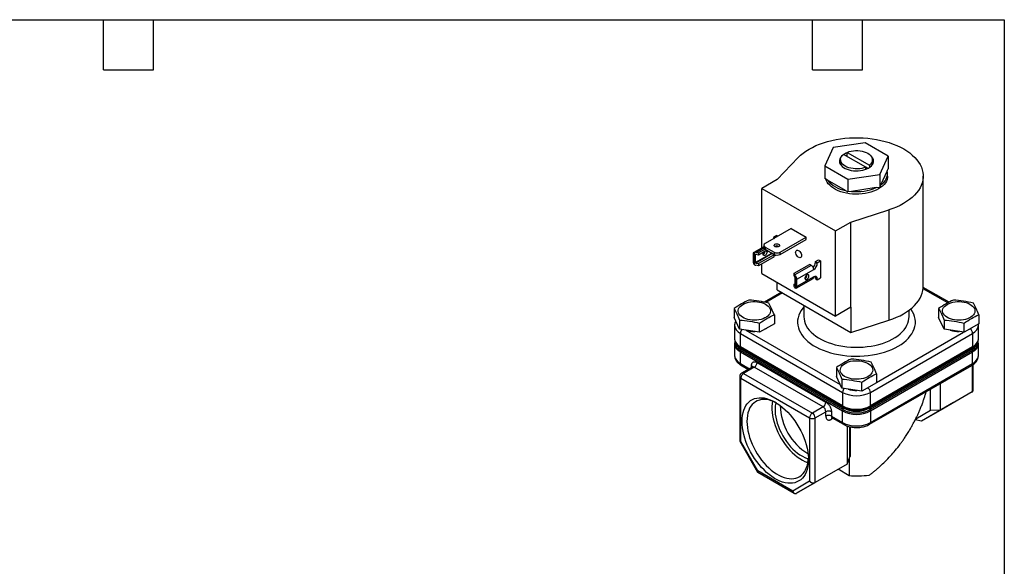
# Model space of a CAD drawing. Header units: inches. Extents: x 0.5 to 21.5, y 0.5 to 16.5.
# Tile 3 of 3: x 9.7 to 21.5, y 9.9 to 16.5. Entities that reach past the tile are written whole.
import ezdxf

# ---------------------------------------------------------------- set-up
doc = ezdxf.new("R2010")
doc.units = ezdxf.units.IN
doc.header["$LTSCALE"] = 2
doc.header["$MEASUREMENT"] = 0
doc.linetypes.add('SLD-Solid', pattern=[0])
doc.layers.add('TEXT', color=140, linetype='SLD-Solid', lineweight=25)

msp = doc.modelspace()

# ---------------------------------------------------------------- linework, layer by layer
for p, q in [((19.83, 15.024), (19.45, 14.966)), ((20.108, 14.864), (19.83, 15.024)), ((19.45, 14.966), (19.348, 14.746)), ((19.839, 14.732), (19.574, 14.885)), ((19.583, 14.889), (19.575, 14.884)), ((19.617, 14.909), (19.882, 14.756)), ((19.617, 14.86), (19.617, 14.909)), ((19.028, 14.847), (18.775, 14.583)), ((19.538, 14.821), (19.538, 14.772)), ((19.617, 14.871), (19.606, 14.867)), ((19.882, 14.756), (19.882, 14.727)), ((19.918, 14.772), (19.918, 14.821)), ((20.006, 14.645), (20.108, 14.864)), ((20.108, 14.864), (20.108, 14.712)), ((19.348, 14.746), (19.626, 14.586)), ((19.348, 14.746), (19.348, 14.594)), ((19.626, 14.586), (20.006, 14.645)), ((19.839, 14.706), (19.839, 14.732)), ((19.865, 14.717), (19.839, 14.732)), ((20.006, 14.645), (20.006, 14.493)), ((20.096, 14.687), (20.017, 14.517)), ((20.096, 14.687), (20.108, 14.712)), ((20.101, 14.623), (20.101, 14.653)), ((18.775, 14.583), (18.592, 14.477)), ((19.38, 14.576), (19.348, 14.594)), ((19.595, 14.452), (19.38, 14.576)), ((19.626, 14.586), (19.626, 14.434)), ((20.528, 13.3), (20.528, 14.623)), ((18.592, 14.477), (19.476, 13.967)), ((18.592, 13.763), (18.592, 14.477)), ((19.595, 14.452), (19.626, 14.434)), ((19.669, 14.441), (19.626, 14.434)), ((19.963, 14.486), (19.669, 14.441)), ((19.963, 14.486), (20.006, 14.493)), ((20.017, 14.517), (20.006, 14.493)), ((19.659, 14.073), (20.116, 14.219)), ((20.116, 14.219), (20.116, 12.896)), ((19.476, 13.967), (19.659, 14.073)), ((19.659, 13.052), (19.659, 14.073)), ((18.944, 13.995), (18.632, 13.815)), ((18.944, 13.995), (19.123, 13.892)), ((19.476, 12.946), (19.476, 13.967)), ((18.771, 13.911), (18.733, 13.889)), ((18.733, 13.889), (18.747, 13.881)), ((18.733, 13.889), (18.733, 13.88)), ((18.733, 13.88), (18.733, 13.873)), ((18.733, 13.88), (18.739, 13.877)), ((18.771, 13.911), (18.785, 13.903)), ((18.811, 13.712), (19.123, 13.892)), ((18.811, 13.686), (19.123, 13.866)), ((19.123, 13.866), (19.123, 13.892)), ((18.618, 13.778), (18.497, 13.709)), ((18.507, 13.561), (18.507, 13.71)), ((18.513, 13.587), (18.712, 13.702)), ((18.718, 13.695), (18.52, 13.581)), ((18.523, 13.71), (18.618, 13.765)), ((18.523, 13.71), (18.555, 13.704)), ((18.632, 13.748), (18.555, 13.704)), ((18.654, 13.736), (18.555, 13.678)), ((18.555, 13.704), (18.555, 13.678)), ((18.618, 13.795), (18.618, 13.769)), ((18.632, 13.774), (18.74, 13.712)), ((18.632, 13.774), (18.632, 13.748)), ((18.632, 13.748), (18.74, 13.686)), ((18.741, 13.682), (18.718, 13.695)), ((18.74, 13.712), (18.74, 13.686)), ((18.794, 13.782), (18.794, 13.779)), ((18.811, 13.686), (18.811, 13.712)), ((18.488, 13.69), (18.488, 13.602)), ((18.52, 13.685), (18.513, 13.681)), ((18.513, 13.681), (18.513, 13.587)), ((18.555, 13.678), (18.52, 13.685)), ((18.52, 13.581), (18.555, 13.575)), ((18.741, 13.682), (18.555, 13.575)), ((18.741, 13.657), (18.555, 13.549)), ((18.733, 13.69), (18.733, 13.686)), ((18.741, 13.657), (18.741, 13.682)), ((18.741, 13.681), (18.756, 13.672)), ((18.756, 13.68), (18.756, 13.672)), ((18.756, 13.672), (18.766, 13.678)), ((19.235, 13.6), (19.273, 13.622)), ((19.235, 13.6), (19.258, 13.586)), ((19.235, 13.59), (19.235, 13.6)), ((19.258, 13.577), (19.235, 13.59)), ((19.258, 13.586), (19.296, 13.609)), ((19.258, 13.577), (19.258, 13.586)), ((19.273, 13.622), (19.296, 13.609)), ((19.296, 13.609), (19.296, 13.404)), ((18.555, 13.549), (18.523, 13.555)), ((18.555, 13.575), (18.555, 13.549)), ((18.592, 13.457), (18.592, 13.571)), ((18.979, 13.459), (19.165, 13.566)), ((18.979, 13.433), (18.979, 13.459)), ((18.989, 13.44), (18.979, 13.459)), ((19.186, 13.554), (18.989, 13.44)), ((19.013, 13.387), (19.215, 13.504)), ((19.186, 13.554), (19.165, 13.566)), ((18.592, 13.457), (19.476, 12.946)), ((18.775, 13.261), (18.775, 13.35)), ((18.991, 13.413), (18.979, 13.433)), ((18.993, 13.311), (18.993, 13.404)), ((18.995, 13.429), (18.995, 13.279)), ((19.005, 13.281), (19.207, 13.397)), ((19.215, 13.416), (19.013, 13.299)), ((19.013, 13.299), (19.013, 13.387)), ((19.11, 13.405), (19.127, 13.415)), ((19.258, 13.392), (19.235, 13.405)), ((19.235, 13.395), (19.235, 13.405)), ((19.235, 13.395), (19.258, 13.382)), ((19.258, 13.382), (19.296, 13.404)), ((19.258, 13.382), (19.258, 13.392)), ((18.827, 13.231), (18.621, 13.112)), ((18.841, 13.223), (18.642, 13.108)), ((18.775, 13.261), (19.659, 12.75)), ((18.979, 13.33), (18.993, 13.337)), ((18.979, 13.304), (18.979, 13.33)), ((18.991, 13.309), (18.979, 13.33)), ((18.989, 13.286), (18.979, 13.304)), ((18.991, 13.309), (18.993, 13.311)), ((20.822, 13.103), (20.527, 13.274)), ((20.837, 13.111), (20.528, 13.289)), ((18.262, 13.036), (18.262, 12.928)), ((19.098, 13.074), (19.098, 12.936)), ((19.659, 13.052), (19.476, 12.946)), ((19.659, 13.052), (19.659, 12.75)), ((20.358, 12.936), (20.358, 13.016)), ((20.713, 13.036), (20.713, 12.928)), ((18.327, 12.789), (18.262, 12.928)), ((18.327, 12.898), (18.327, 12.789)), ((18.743, 12.962), (18.743, 12.854)), ((19.659, 12.75), (20.116, 12.896)), ((20.778, 12.789), (20.713, 12.928)), ((20.778, 12.898), (20.778, 12.789)), ((21.193, 12.962), (21.193, 12.854)), ((18.267, 12.835), (18.267, 12.673)), ((18.567, 12.752), (18.327, 12.789)), ((18.4, 12.778), (19.533, 12.124)), ((18.567, 12.752), (18.567, 12.861)), ((18.743, 12.854), (18.567, 12.752)), ((18.647, 12.798), (18.633, 12.79)), ((19.968, 12.15), (21.012, 12.753)), ((21.018, 12.752), (20.778, 12.789)), ((21.018, 12.752), (21.018, 12.861)), ((21.193, 12.854), (21.018, 12.752)), ((21.083, 12.79), (21.097, 12.798)), ((21.189, 12.673), (21.189, 12.835)), ((18.269, 12.648), (18.269, 12.627)), ((18.336, 12.738), (19.561, 12.031)), ((18.336, 12.577), (18.336, 12.738)), ((19.895, 12.031), (21.12, 12.738)), ((21.12, 12.738), (21.12, 12.577)), ((21.187, 12.627), (21.187, 12.648)), ((18.267, 12.612), (18.267, 12.473)), ((19.561, 11.869), (18.336, 12.577)), ((18.336, 12.516), (19.561, 11.808)), ((18.336, 12.377), (18.336, 12.516)), ((18.338, 12.552), (19.563, 11.845)), ((18.338, 12.532), (18.338, 12.552)), ((19.563, 11.825), (18.338, 12.532)), ((18.342, 12.563), (19.568, 11.855)), ((19.888, 11.855), (21.114, 12.563)), ((19.893, 11.845), (21.118, 12.552)), ((21.118, 12.532), (19.893, 11.825)), ((21.12, 12.577), (19.895, 11.869)), ((19.895, 11.808), (21.12, 12.516)), ((21.118, 12.552), (21.118, 12.532)), ((21.12, 12.377), (21.12, 12.516)), ((21.189, 12.473), (21.189, 12.612)), ((18.336, 12.377), (18.444, 12.314)), ((18.345, 12.355), (18.43, 12.306)), ((18.479, 12.335), (18.351, 12.261)), ((18.503, 12.332), (18.375, 12.258)), ((18.47, 12.329), (18.47, 12.352)), ((19.327, 11.856), (18.503, 12.332)), ((18.536, 12.39), (19.361, 11.914)), ((19.488, 12.329), (19.488, 12.22)), ((19.885, 11.648), (21.111, 12.355)), ((19.895, 11.669), (21.12, 12.377)), ((21.115, 12.358), (21.115, 12.037)), ((21.128, 12.06), (21.128, 12.367)), ((18.328, 12.22), (18.328, 11.45)), ((18.341, 12.201), (19.166, 11.725)), ((18.341, 11.442), (18.341, 12.201)), ((18.375, 12.258), (19.199, 11.782)), ((19.552, 12.082), (19.488, 12.22)), ((19.552, 12.19), (19.552, 12.082)), ((19.968, 12.255), (19.968, 12.146)), ((19.792, 12.045), (19.552, 12.082)), ((19.792, 12.045), (19.792, 12.153)), ((19.968, 12.146), (19.792, 12.045)), ((19.858, 12.083), (19.872, 12.091)), ((20.617, 11.817), (20.617, 12.07)), ((20.731, 12.136), (20.731, 11.815)), ((19.561, 12.031), (19.561, 11.869)), ((19.895, 11.869), (19.895, 12.031)), ((21.115, 12.037), (20.731, 11.815)), ((21.115, 12.037), (20.892, 11.908)), ((19.327, 11.856), (19.199, 11.782)), ((19.561, 11.669), (19.561, 11.808)), ((19.563, 11.845), (19.563, 11.825)), ((19.893, 11.825), (19.893, 11.845)), ((19.895, 11.808), (19.895, 11.669)), ((20.439, 11.714), (20.617, 11.817)), ((20.439, 11.714), (20.617, 11.817)), ((20.892, 11.908), (20.508, 11.686)), ((20.731, 11.815), (20.508, 11.686)), ((20.731, 11.815), (20.617, 11.817)), ((19.166, 11.725), (19.166, 10.966)), ((19.232, 11.725), (19.361, 11.799)), ((19.232, 10.95), (19.232, 11.725)), ((19.361, 11.747), (19.361, 11.799)), ((19.427, 11.799), (19.427, 11.747)), ((19.427, 11.747), (19.561, 11.669)), ((19.447, 11.719), (19.427, 11.708)), ((19.437, 11.725), (19.571, 11.648)), ((20.508, 11.686), (20.432, 11.7)), ((19.616, 11.628), (19.616, 11.172)), ((19.647, 11.257), (19.647, 11.619)), ((19.653, 11.617), (19.653, 11.261)), ((18.328, 11.447), (18.543, 11.076)), ((18.545, 11.09), (18.341, 11.442)), ((19.616, 11.172), (19.647, 11.257)), ((19.639, 11.237), (19.639, 11.032)), ((19.647, 11.257), (19.653, 11.261)), ((19.616, 11.172), (19.232, 10.95)), ((19.616, 11.172), (19.394, 11.043)), ((19.639, 11.032), (19.507, 11.109)), ((18.963, 10.848), (18.545, 11.09)), ((18.545, 11.074), (18.982, 10.821)), ((19.394, 11.043), (19.01, 10.821)), ((19.166, 10.966), (18.963, 10.848)), ((19.01, 10.821), (19.232, 10.95))]:
    msp.add_line(p, q)
at = {"flags": 128}
for points in [[(19.028, 14.847), (19.056, 14.874), (19.088, 14.9), (19.122, 14.924), (19.159, 14.948), (19.199, 14.969), (19.241, 14.99), (19.286, 15.008), (19.333, 15.025), (19.381, 15.039), (19.431, 15.052), (19.483, 15.063), (19.536, 15.071), (19.589, 15.078), (19.644, 15.082), (19.698, 15.084), (19.753, 15.085), (19.808, 15.083), (19.862, 15.078), (19.916, 15.072), (19.969, 15.063), (20.02, 15.053), (20.071, 15.04), (20.119, 15.026), (20.166, 15.009), (20.211, 14.991), (20.254, 14.971), (20.294, 14.95), (20.331, 14.926), (20.366, 14.902), (20.397, 14.876), (20.426, 14.849), (20.451, 14.821), (20.473, 14.792), (20.491, 14.762), (20.506, 14.731), (20.517, 14.7), (20.524, 14.669), (20.528, 14.638), (20.527, 14.606), (20.524, 14.574), (20.516, 14.543), (20.505, 14.512), (20.49, 14.482), (20.471, 14.452), (20.449, 14.423), (20.424, 14.395), (20.395, 14.368), (20.363, 14.342), (20.328, 14.318), (20.291, 14.295), (20.25, 14.273), (20.208, 14.253), (20.163, 14.235), (20.116, 14.219)], [(19.564, 14.876), (19.549, 14.863), (19.537, 14.848), (19.529, 14.833), (19.524, 14.817), (19.523, 14.801), (19.526, 14.785), (19.533, 14.769), (19.543, 14.754), (19.557, 14.74), (19.573, 14.727), (19.593, 14.716), (19.616, 14.706), (19.64, 14.698), (19.666, 14.692), (19.693, 14.688), (19.721, 14.687), (19.749, 14.687), (19.777, 14.69), (19.803, 14.695), (19.828, 14.702), (19.852, 14.711), (19.873, 14.721), (19.891, 14.734), (19.907, 14.747), (19.919, 14.762), (19.927, 14.777), (19.932, 14.793), (19.933, 14.809), (19.93, 14.825), (19.923, 14.841), (19.913, 14.856), (19.899, 14.87), (19.891, 14.876)], [(19.839, 14.732), (19.817, 14.724), (19.792, 14.717), (19.766, 14.713), (19.74, 14.711), (19.713, 14.711), (19.686, 14.714), (19.661, 14.718), (19.636, 14.724), (19.614, 14.733), (19.594, 14.743), (19.576, 14.755), (19.561, 14.768), (19.55, 14.782), (19.543, 14.797), (19.539, 14.812), (19.538, 14.827), (19.542, 14.843), (19.549, 14.858), (19.56, 14.872), (19.574, 14.885)], [(19.617, 14.904), (19.604, 14.899), (19.583, 14.889)], [(19.617, 14.909), (19.639, 14.918), (19.664, 14.924), (19.69, 14.928), (19.716, 14.93), (19.743, 14.93), (19.77, 14.928), (19.795, 14.923), (19.82, 14.917), (19.842, 14.908), (19.862, 14.898), (19.88, 14.886), (19.894, 14.873), (19.906, 14.859), (19.913, 14.845), (19.917, 14.829), (19.918, 14.814), (19.914, 14.798), (19.907, 14.784), (19.896, 14.769), (19.882, 14.756)], [(19.539, 14.759), (19.539, 14.763), (19.538, 14.772)], [(19.918, 14.772), (19.918, 14.765), (19.917, 14.759)], [(20.101, 14.623), (20.1, 14.607), (20.095, 14.585), (20.087, 14.564), (20.074, 14.543), (20.059, 14.523), (20.039, 14.504), (20.017, 14.487), (19.992, 14.471), (19.964, 14.456), (19.933, 14.443), (19.901, 14.432), (19.866, 14.423), (19.831, 14.416), (19.794, 14.411), (19.756, 14.408), (19.719, 14.408), (19.681, 14.409), (19.644, 14.413), (19.607, 14.419), (19.572, 14.427), (19.539, 14.437), (19.507, 14.449), (19.478, 14.463), (19.451, 14.479), (19.427, 14.496), (19.407, 14.514), (19.389, 14.533), (19.375, 14.553), (19.365, 14.574), (19.36, 14.588)], [(18.75, 13.807), (18.759, 13.811), (18.77, 13.812), (18.782, 13.812), (18.792, 13.809), (18.8, 13.804), (18.805, 13.798), (18.806, 13.792), (18.803, 13.785), (18.797, 13.78), (18.787, 13.776), (18.776, 13.774), (18.765, 13.775), (18.754, 13.778), (18.746, 13.783), (18.742, 13.789), (18.74, 13.795), (18.743, 13.802), (18.75, 13.807)], [(18.507, 13.71), (18.503, 13.71), (18.499, 13.71), (18.496, 13.708), (18.493, 13.706), (18.491, 13.703), (18.49, 13.699), (18.489, 13.695), (18.488, 13.69)], [(18.655, 13.716), (18.654, 13.706), (18.649, 13.695), (18.643, 13.686), (18.635, 13.678), (18.627, 13.673), (18.619, 13.672), (18.613, 13.674), (18.609, 13.68), (18.608, 13.689), (18.609, 13.699), (18.613, 13.71), (18.615, 13.713)], [(19.069, 13.671), (19.067, 13.66), (19.063, 13.652), (19.057, 13.647), (19.048, 13.645), (19.039, 13.648), (19.029, 13.654), (19.019, 13.662), (19.011, 13.673), (19.004, 13.686), (19, 13.699), (18.998, 13.711), (19, 13.722), (19.004, 13.73), (19.011, 13.735), (19.019, 13.736), (19.029, 13.734), (19.039, 13.728), (19.048, 13.719), (19.057, 13.708), (19.063, 13.696), (19.067, 13.683), (19.069, 13.671)], [(19.11, 13.399), (19.111, 13.39), (19.115, 13.385), (19.121, 13.382), (19.129, 13.383), (19.137, 13.388), (19.145, 13.396), (19.151, 13.405), (19.156, 13.416), (19.157, 13.426), (19.156, 13.435), (19.151, 13.441), (19.145, 13.443), (19.137, 13.442), (19.129, 13.437), (19.121, 13.429), (19.115, 13.42), (19.111, 13.409), (19.11, 13.399)], [(18.995, 13.279), (18.999, 13.279), (19.002, 13.28), (19.005, 13.281), (19.008, 13.284), (19.01, 13.287), (19.012, 13.29), (19.013, 13.295), (19.013, 13.299)], [(20.116, 12.896), (20.163, 12.912), (20.208, 12.931), (20.25, 12.95), (20.291, 12.972), (20.328, 12.995), (20.363, 13.019), (20.395, 13.045), (20.424, 13.072), (20.449, 13.1), (20.471, 13.129), (20.49, 13.159), (20.505, 13.189), (20.516, 13.22), (20.524, 13.252), (20.527, 13.283), (20.528, 13.3)], [(18.365, 13.086), (18.386, 13.096), (18.409, 13.105), (18.433, 13.112), (18.459, 13.116), (18.486, 13.119), (18.513, 13.119), (18.54, 13.117), (18.566, 13.113), (18.591, 13.107), (18.614, 13.099), (18.635, 13.089), (18.653, 13.078), (18.669, 13.065), (18.681, 13.051), (18.69, 13.036), (18.695, 13.021), (18.697, 13.005), (18.694, 12.99), (18.688, 12.974), (18.678, 12.96), (18.665, 12.946), (18.649, 12.934), (18.63, 12.923), (18.608, 12.913), (18.585, 12.906), (18.559, 12.9), (18.533, 12.896), (18.506, 12.895), (18.479, 12.896), (18.452, 12.899), (18.427, 12.904), (18.403, 12.911), (18.38, 12.92), (18.361, 12.931), (18.344, 12.943), (18.33, 12.956), (18.319, 12.971), (18.312, 12.986), (18.309, 13.001), (18.309, 13.017), (18.314, 13.032), (18.321, 13.047), (18.333, 13.061), (18.348, 13.074), (18.365, 13.086)], [(20.816, 13.086), (20.837, 13.096), (20.859, 13.105), (20.884, 13.112), (20.91, 13.116), (20.936, 13.119), (20.964, 13.119), (20.99, 13.117), (21.017, 13.113), (21.041, 13.107), (21.065, 13.099), (21.086, 13.089), (21.104, 13.078), (21.12, 13.065), (21.132, 13.051), (21.141, 13.036), (21.146, 13.021), (21.147, 13.005), (21.145, 12.99), (21.139, 12.974), (21.129, 12.96), (21.116, 12.946), (21.1, 12.934), (21.081, 12.923), (21.059, 12.913), (21.035, 12.906), (21.01, 12.9), (20.984, 12.896), (20.957, 12.895), (20.93, 12.896), (20.903, 12.899), (20.878, 12.904), (20.853, 12.911), (20.831, 12.92), (20.812, 12.931), (20.794, 12.943), (20.781, 12.956), (20.77, 12.971), (20.763, 12.986), (20.76, 13.001), (20.76, 13.017), (20.764, 13.032), (20.772, 13.047), (20.784, 13.061), (20.798, 13.074), (20.816, 13.086)], [(19.098, 13.058), (19.083, 13.04), (19.063, 13.012), (19.048, 12.984), (19.036, 12.955), (19.027, 12.925), (19.022, 12.895), (19.021, 12.866), (19.024, 12.836), (19.031, 12.806), (19.041, 12.777), (19.055, 12.748), (19.073, 12.72), (19.094, 12.693), (19.118, 12.667), (19.146, 12.642), (19.177, 12.618), (19.21, 12.595), (19.247, 12.574), (19.286, 12.555), (19.327, 12.537), (19.371, 12.521), (19.416, 12.507), (19.464, 12.495), (19.512, 12.485), (19.562, 12.477), (19.612, 12.471), (19.664, 12.467), (19.715, 12.465), (19.767, 12.466), (19.818, 12.469), (19.869, 12.473), (19.919, 12.48), (19.968, 12.49), (20.016, 12.501), (20.063, 12.514), (20.107, 12.529), (20.15, 12.546), (20.19, 12.564), (20.228, 12.585), (20.263, 12.607), (20.295, 12.63), (20.324, 12.654), (20.35, 12.68), (20.373, 12.707), (20.392, 12.734), (20.408, 12.763), (20.42, 12.792), (20.429, 12.821), (20.434, 12.851), (20.435, 12.881), (20.432, 12.91), (20.425, 12.94), (20.415, 12.969), (20.401, 12.998), (20.383, 13.026), (20.379, 13.032)], [(19.098, 12.936), (19.099, 12.911), (19.105, 12.883), (19.114, 12.855), (19.126, 12.828), (19.142, 12.801), (19.162, 12.776), (19.185, 12.751), (19.212, 12.727), (19.241, 12.705), (19.274, 12.684), (19.309, 12.664), (19.347, 12.646), (19.387, 12.63), (19.429, 12.616), (19.473, 12.603), (19.518, 12.593), (19.565, 12.584), (19.613, 12.578), (19.661, 12.574), (19.71, 12.572), (19.759, 12.572), (19.807, 12.575), (19.855, 12.58), (19.903, 12.586), (19.949, 12.595), (19.994, 12.606), (20.038, 12.619), (20.079, 12.634), (20.119, 12.65), (20.156, 12.669), (20.19, 12.689), (20.222, 12.71), (20.251, 12.733), (20.277, 12.757), (20.299, 12.782), (20.318, 12.808), (20.333, 12.835), (20.345, 12.862), (20.353, 12.89), (20.357, 12.918), (20.358, 12.936)], [(19.591, 12.379), (19.611, 12.389), (19.634, 12.398), (19.658, 12.404), (19.684, 12.409), (19.711, 12.411), (19.738, 12.411), (19.765, 12.41), (19.791, 12.406), (19.816, 12.399), (19.839, 12.391), (19.86, 12.382), (19.879, 12.37), (19.894, 12.357), (19.907, 12.343), (19.915, 12.329), (19.921, 12.313), (19.922, 12.298), (19.92, 12.282), (19.913, 12.267), (19.904, 12.252), (19.891, 12.239), (19.874, 12.226), (19.855, 12.215), (19.834, 12.206), (19.81, 12.198), (19.785, 12.193), (19.758, 12.189), (19.731, 12.188), (19.704, 12.188), (19.678, 12.191), (19.652, 12.197), (19.628, 12.204), (19.606, 12.213), (19.586, 12.223), (19.569, 12.235), (19.555, 12.249), (19.545, 12.263), (19.538, 12.278), (19.534, 12.294), (19.535, 12.309), (19.539, 12.325), (19.547, 12.34), (19.558, 12.354), (19.573, 12.367), (19.591, 12.379)], [(18.356, 11.683), (18.358, 11.72), (18.362, 11.755), (18.368, 11.788), (18.377, 11.818), (18.389, 11.847), (18.403, 11.872), (18.419, 11.895), (18.438, 11.915), (18.459, 11.932), (18.481, 11.945), (18.506, 11.956), (18.532, 11.963), (18.56, 11.966), (18.589, 11.967), (18.619, 11.964), (18.649, 11.957), (18.681, 11.947), (18.713, 11.934), (18.745, 11.917), (18.778, 11.898), (18.81, 11.876), (18.842, 11.85), (18.873, 11.822), (18.904, 11.792), (18.933, 11.76), (18.962, 11.725), (18.988, 11.689), (19.014, 11.651), (19.037, 11.611), (19.059, 11.571), (19.079, 11.53), (19.096, 11.488), (19.112, 11.446), (19.124, 11.405), (19.135, 11.363), (19.143, 11.322), (19.148, 11.282), (19.151, 11.244), (19.151, 11.206), (19.148, 11.17), (19.143, 11.137), (19.135, 11.105), (19.124, 11.075), (19.112, 11.048), (19.096, 11.024), (19.079, 11.003), (19.059, 10.984), (19.037, 10.969), (19.014, 10.957), (18.988, 10.948), (18.962, 10.943), (18.933, 10.941), (18.904, 10.943), (18.873, 10.947), (18.842, 10.956), (18.81, 10.967), (18.778, 10.982), (18.745, 11), (18.713, 11.021), (18.681, 11.045), (18.649, 11.071), (18.619, 11.101), (18.589, 11.132), (18.56, 11.166), (18.532, 11.201), (18.506, 11.238), (18.481, 11.277), (18.459, 11.317), (18.438, 11.358), (18.419, 11.399), (18.403, 11.441), (18.389, 11.483), (18.377, 11.524), (18.368, 11.565), (18.362, 11.606), (18.358, 11.645), (18.356, 11.683)], [(18.768, 11.904), (18.767, 11.905), (18.736, 11.92), (18.705, 11.931), (18.675, 11.94), (18.645, 11.945), (18.617, 11.946), (18.59, 11.944), (18.564, 11.939), (18.539, 11.93), (18.517, 11.919), (18.496, 11.903), (18.478, 11.885), (18.461, 11.864), (18.447, 11.84), (18.436, 11.813), (18.426, 11.784), (18.42, 11.752), (18.416, 11.719), (18.415, 11.683)], [(18.72, 11.926), (18.715, 11.897), (18.713, 11.863), (18.713, 11.827), (18.715, 11.79), (18.721, 11.752), (18.728, 11.713), (18.739, 11.673), (18.752, 11.633), (18.767, 11.593), (18.785, 11.554), (18.804, 11.515), (18.826, 11.477), (18.849, 11.44), (18.874, 11.405), (18.901, 11.371), (18.929, 11.339), (18.958, 11.31), (18.987, 11.283), (19.018, 11.258), (19.049, 11.237), (19.08, 11.218), (19.11, 11.203), (19.141, 11.19), (19.145, 11.189)], [(18.761, 11.908), (18.76, 11.901), (18.754, 11.871), (18.752, 11.839), (18.752, 11.806), (18.754, 11.771), (18.76, 11.734), (18.768, 11.697), (18.778, 11.66), (18.791, 11.622), (18.806, 11.585), (18.823, 11.548), (18.843, 11.511), (18.864, 11.476), (18.887, 11.442), (18.912, 11.41), (18.938, 11.379), (18.965, 11.351), (18.992, 11.325), (19.021, 11.302), (19.05, 11.281), (19.079, 11.264), (19.108, 11.249), (19.137, 11.238), (19.15, 11.234)], [(18.415, 11.683), (18.416, 11.647), (18.42, 11.609), (18.426, 11.569), (18.436, 11.53), (18.447, 11.489), (18.461, 11.449), (18.478, 11.409), (18.496, 11.369), (18.517, 11.33), (18.539, 11.292), (18.564, 11.255), (18.59, 11.22), (18.617, 11.187), (18.645, 11.156), (18.675, 11.127), (18.705, 11.1), (18.736, 11.076), (18.767, 11.055), (18.798, 11.037), (18.829, 11.022), (18.86, 11.011), (18.891, 11.002), (18.92, 10.997), (18.948, 10.996), (18.976, 10.997), (19.002, 11.003), (19.026, 11.011), (19.049, 11.023), (19.069, 11.038), (19.088, 11.057), (19.104, 11.078), (19.118, 11.102), (19.13, 11.129), (19.139, 11.158), (19.146, 11.19), (19.15, 11.223), (19.151, 11.242)]]:
    msp.add_lwpolyline(points, dxfattribs=at)
for centre, radius, start, end in [((19.607, 14.767), 0.0848, 144.5764, 165.3434), ((19.851, 14.768), 0.0823, 14.3384, 35.7418), ((19.94, 14.657), 0.159, 299.0758, 11.1273), ((19.648, 14.792), 0.344, 218.8321, 261.1732), ((19.73, 15.021), 0.583, 264.0089, 293.5772), ((18.64, 13.795), 0.0218, 110.7834, 249.2166), ((18.582, 13.731), 0.0509, 300.7991, 350.2571), ((18.643, 13.771), 0.0251, 185.6948, 245.6253), ((18.639, 13.718), 0.0157, 352.1692, 59.2376), ((18.723, 13.703), 0.0093, 190.6913, 237.3455), ((18.776, 13.78), 0.0769, 242.6097, 297.3903), ((18.773, 13.738), 0.0485, 60.3292, 119.6708), ((18.552, 13.606), 0.064, 182.8696, 224.6515), ((18.776, 13.754), 0.0769, 242.6097, 297.3903), ((19.142, 13.595), 0.0929, 315.3694, 357.3024), ((19.166, 13.581), 0.0922, 302.6055, 357.3945), ((19.152, 13.501), 0.063, 2.6055, 57.3945), ((18.949, 13.384), 0.064, 2.8696, 44.6515), ((19.085, 13.44), 0.0491, 299.7666, 0.2388), ((19.195, 13.414), 0.0202, 305.0133, 6.2988), ((19.232, 13.396), 0.0262, 350.786, 129.2033), ((19.196, 13.406), 0.0388, 358.038, 23.9953), ((18.385, 12.847), 0.119, 185.7167, 245.4857), ((18.408, 12.735), 0.0727, 136.7393, 177.3023), ((18.501, 13.07), 0.309, 250.9094, 271.309), ((20.952, 13.07), 0.309, 251.0782, 271.3357), ((21.047, 12.735), 0.0731, 2.8004, 53.8427), ((21.071, 12.847), 0.119, 294.5358, 354.0264), ((18.385, 12.685), 0.119, 185.8452, 245.4749), ((18.387, 12.66), 0.118, 185.8452, 245.4749), ((21.069, 12.66), 0.118, 294.5251, 354.1548), ((21.071, 12.685), 0.119, 294.5251, 354.1548), ((18.385, 12.624), 0.119, 185.7167, 245.4857), ((18.387, 12.639), 0.118, 185.8452, 245.4749), ((18.351, 12.575), 0.0153, 173.7012, 234.9867), ((18.393, 12.515), 0.0575, 162.9675, 179.2669), ((21.105, 12.575), 0.0153, 305.0133, 6.2988), ((21.069, 12.639), 0.118, 294.5251, 354.1548), ((21.063, 12.515), 0.0575, 0.7331, 17.0325), ((21.071, 12.624), 0.119, 294.5358, 354.0264), ((18.385, 12.485), 0.119, 185.8452, 245.4749), ((21.071, 12.485), 0.119, 294.5251, 354.1548), ((18.359, 12.374), 0.0232, 173.7012, 234.9867), ((18.459, 12.329), 0.0256, 18.8835, 64.387), ((18.489, 12.313), 0.0236, 54.3824, 114.3071), ((18.464, 12.393), 0.0722, 302.6055, 357.3945), ((21.097, 12.374), 0.0232, 305.0133, 6.2988), ((18.375, 12.22), 0.047, 119.9973, 180), ((18.351, 12.222), 0.0236, 185.6948, 245.6253), ((18.413, 12.197), 0.0722, 122.6055, 177.3945), ((18.361, 12.239), 0.0236, 54.3824, 114.3071), ((19.634, 12.028), 0.0727, 136.7393, 177.3023), ((19.727, 12.365), 0.311, 251.1636, 271.2503), ((19.822, 12.027), 0.0731, 2.8004, 53.8427), ((19.728, 12.353), 0.363, 242.6097, 297.3903), ((19.498, 11.884), 0.684, 180.9236, 239.071), ((19.288, 11.917), 0.0722, 302.6055, 357.3945), ((19.288, 11.796), 0.0722, 2.6055, 57.3945), ((19.394, 11.735), 0.0722, 62.6097, 117.3903), ((19.728, 12.191), 0.363, 242.6097, 297.3903), ((19.577, 11.868), 0.0156, 174.3804, 234.293), ((19.619, 11.807), 0.0575, 162.9641, 179.2668), ((19.728, 12.13), 0.363, 242.6097, 297.3903), ((19.728, 12.165), 0.36, 242.6097, 297.3903), ((19.728, 12.144), 0.36, 242.6097, 297.3903), ((19.879, 11.868), 0.0156, 305.7065, 5.6196), ((19.837, 11.807), 0.0575, 0.7332, 17.0359), ((19.238, 11.722), 0.0722, 122.6055, 177.3945), ((19.199, 11.789), 0.0722, 242.6097, 297.3903), ((19.16, 11.722), 0.0722, 2.6055, 57.3945), ((19.394, 11.682), 0.0722, 62.6097, 117.3903), ((19.449, 11.744), 0.0225, 172.7442, 235.9436), ((19.453, 11.71), 0.0256, 138.8627, 184.3848), ((19.728, 11.991), 0.363, 242.6097, 297.3903), ((19.585, 11.667), 0.0236, 174.3804, 234.2929), ((19.872, 11.666), 0.0225, 304.0388, 7.2576), ((19.728, 12.557), 1.527, 266.677, 275.6499)]:
    msp.add_arc(centre, radius, start, end)
for centre, major_axis, ratio, start_param, end_param in [((18.523, 13.676), (0.0419, -0.0174), 0.710668, 1.857688, 2.231977), ((18.52, 13.68), (0.00613, -0.00255), 0.710668, 1.857688, 3.428484), ((18.52, 13.586), (0.00613, -0.00255), 0.710668, 3.428484, 4.99928), ((18.523, 13.589), (0.0419, -0.0174), 0.710668, 4.624991, 4.99928), ((18.989, 13.407), (-0.0092, 0.0418), 0.260745, 5.205778, 5.580067), ((18.991, 13.408), (-0.00135, 0.00612), 0.260745, 4.009271, 5.580067), ((18.989, 13.319), (-0.0092, 0.0418), 0.260745, 2.438475, 2.812764), ((18.991, 13.314), (-0.00135, 0.00612), 0.260745, 2.438475, 4.009271)]:
    msp.add_ellipse(centre, major_axis=major_axis, ratio=ratio, start_param=start_param, end_param=end_param)
for points, knots in [([(18.438, 13.138), (18.409, 13.124), (18.38, 13.109), (18.321, 13.075), (18.292, 13.056), (18.262, 13.036)], [0, 0, 0, 0, 0.5, 0.5, 1, 1, 1, 1]), ([(20.889, 13.138), (20.86, 13.124), (20.831, 13.109), (20.772, 13.075), (20.743, 13.056), (20.713, 13.036)], [0, 0, 0, 0, 0.5, 0.5, 1, 1, 1, 1]), ([(18.281, 12.889), (18.279, 12.886), (18.274, 12.877), (18.27, 12.862), (18.266, 12.846), (18.267, 12.837), (18.267, 12.835)], [0, 0, 0, 0, 0.156414, 0.524718, 0.880498, 1, 1, 1, 1]), ([(18.567, 12.861), (18.596, 12.88), (18.625, 12.899), (18.684, 12.933), (18.713, 12.948), (18.743, 12.962)], [0, 0, 0, 0, 0.5, 0.5, 1, 1, 1, 1]), ([(21.018, 12.861), (21.047, 12.88), (21.076, 12.899), (21.135, 12.933), (21.164, 12.948), (21.193, 12.962)], [0, 0, 0, 0, 0.5, 0.5, 1, 1, 1, 1]), ([(21.189, 12.834), (21.189, 12.839), (21.189, 12.844), (21.188, 12.849), (21.188, 12.85)], [0, 0, 0, 0, 0.7903483, 1, 1, 1, 1]), ([(18.267, 12.674), (18.267, 12.668), (18.267, 12.656), (18.272, 12.639), (18.28, 12.622), (18.291, 12.605), (18.305, 12.59), (18.321, 12.575), (18.335, 12.567), (18.342, 12.563)], [0, 0, 0, 0, 0.1291315, 0.2665842, 0.4050955, 0.5465131, 0.6918156, 0.8408801, 1, 1, 1, 1]), ([(18.269, 12.635), (18.268, 12.63), (18.266, 12.622), (18.267, 12.614), (18.267, 12.612)], [0, 0, 0, 0, 0.7101565, 1, 1, 1, 1]), ([(21.114, 12.563), (21.118, 12.565), (21.128, 12.571), (21.144, 12.583), (21.16, 12.599), (21.173, 12.616), (21.182, 12.634), (21.188, 12.653), (21.19, 12.666), (21.189, 12.672), (21.189, 12.673)], [0, 0, 0, 0, 0.083542, 0.240223, 0.39682, 0.551487, 0.70249, 0.848814, 0.990841, 1, 1, 1, 1]), ([(21.189, 12.612), (21.189, 12.616), (21.189, 12.623), (21.187, 12.631), (21.187, 12.634)], [0, 0, 0, 0, 0.553556, 1, 1, 1, 1]), ([(18.267, 12.473), (18.267, 12.469), (18.267, 12.458), (18.271, 12.442), (18.277, 12.424), (18.287, 12.406), (18.3, 12.39), (18.316, 12.375), (18.331, 12.364), (18.342, 12.357), (18.345, 12.355)], [0, 0, 0, 0, 0.088183, 0.221252, 0.354471, 0.489955, 0.629361, 0.773531, 0.922186, 1, 1, 1, 1]), ([(18.47, 12.352), (18.47, 12.353), (18.47, 12.356), (18.47, 12.361), (18.471, 12.365), (18.472, 12.37), (18.473, 12.373), (18.475, 12.38), (18.48, 12.388), (18.489, 12.395), (18.499, 12.399), (18.51, 12.399), (18.52, 12.397), (18.528, 12.394), (18.533, 12.391), (18.536, 12.39)], [0, 0, 0, 0, 0.040264, 0.080223, 0.120036, 0.159863, 0.199865, 0.240198, 0.369994, 0.500056, 0.629841, 0.759914, 0.840092, 0.919692, 1, 1, 1, 1]), ([(19.664, 12.43), (19.634, 12.416), (19.605, 12.401), (19.546, 12.367), (19.517, 12.349), (19.488, 12.329)], [0, 0, 0, 0, 0.5, 0.5, 1, 1, 1, 1]), ([(21.111, 12.355), (21.114, 12.358), (21.125, 12.364), (21.142, 12.377), (21.158, 12.393), (21.171, 12.409), (21.18, 12.427), (21.187, 12.446), (21.189, 12.462), (21.189, 12.471), (21.189, 12.473)], [0, 0, 0, 0, 0.085122, 0.24245, 0.399387, 0.537517, 0.671168, 0.814734, 0.953418, 1, 1, 1, 1]), ([(18.484, 12.339), (18.484, 12.339), (18.484, 12.34), (18.483, 12.337), (18.48, 12.336), (18.479, 12.335)], [0, 0, 0, 0, 0.173206, 0.60971, 1, 1, 1, 1]), ([(19.792, 12.153), (19.822, 12.173), (19.851, 12.192), (19.91, 12.226), (19.939, 12.241), (19.968, 12.255)], [0, 0, 0, 0, 0.5, 0.5, 1, 1, 1, 1]), ([(21.115, 12.037), (21.116, 12.037), (21.117, 12.038), (21.12, 12.04), (21.122, 12.042), (21.124, 12.045), (21.125, 12.048), (21.127, 12.051), (21.128, 12.054), (21.128, 12.057), (21.128, 12.059), (21.128, 12.06)], [0, 0, 0, 0, 0.104128, 0.209722, 0.316911, 0.425817, 0.536557, 0.649243, 0.763979, 0.880867, 1, 1, 1, 1]), ([(20.354, 11.562), (20.363, 11.576), (20.379, 11.603), (20.399, 11.639), (20.418, 11.673), (20.435, 11.708), (20.453, 11.744), (20.471, 11.782), (20.488, 11.822), (20.505, 11.864), (20.522, 11.907), (20.536, 11.949), (20.549, 11.989), (20.558, 12.019), (20.562, 12.035), (20.563, 12.039)], [0, 0, 0, 0, 0.095184, 0.173779, 0.235785, 0.3168, 0.396426, 0.470254, 0.55295, 0.645312, 0.733893, 0.818695, 0.899721, 0.976977, 1, 1, 1, 1]), ([(19.361, 11.914), (19.362, 11.913), (19.365, 11.912), (19.369, 11.909), (19.373, 11.906), (19.377, 11.902), (19.381, 11.898), (19.388, 11.892), (19.397, 11.881), (19.408, 11.865), (19.417, 11.847), (19.422, 11.832), (19.425, 11.819), (19.427, 11.809), (19.427, 11.802), (19.427, 11.799)], [0, 0, 0, 0, 0.040264, 0.080223, 0.120036, 0.159863, 0.199865, 0.240198, 0.369994, 0.500056, 0.629841, 0.759914, 0.840092, 0.919692, 1, 1, 1, 1]), ([(19.568, 11.855), (19.571, 11.853), (19.582, 11.847), (19.602, 11.838), (19.627, 11.83), (19.653, 11.823), (19.68, 11.819), (19.708, 11.816), (19.736, 11.816), (19.764, 11.818), (19.792, 11.821), (19.819, 11.827), (19.844, 11.835), (19.868, 11.844), (19.882, 11.852), (19.888, 11.855)], [0, 0, 0, 0, 0.043272, 0.123835, 0.204222, 0.284398, 0.364363, 0.444173, 0.52391, 0.603669, 0.683522, 0.763565, 0.843897, 0.924608, 1, 1, 1, 1]), ([(19.361, 11.747), (19.361, 11.745), (19.361, 11.742), (19.361, 11.737), (19.362, 11.733), (19.363, 11.729), (19.364, 11.725), (19.366, 11.718), (19.371, 11.71), (19.38, 11.703), (19.39, 11.699), (19.401, 11.699), (19.411, 11.701), (19.419, 11.704), (19.424, 11.707), (19.427, 11.708)], [0, 0, 0, 0, 0.040261, 0.080218, 0.120031, 0.159859, 0.199862, 0.240198, 0.369989, 0.500056, 0.629848, 0.759914, 0.840097, 0.919697, 1, 1, 1, 1]), ([(19.431, 11.727), (19.431, 11.727), (19.43, 11.727), (19.433, 11.727), (19.436, 11.726), (19.437, 11.725)], [0, 0, 0, 0, 0.173567, 0.610115, 1, 1, 1, 1]), ([(19.571, 11.648), (19.575, 11.646), (19.586, 11.639), (19.606, 11.631), (19.631, 11.622), (19.658, 11.616), (19.685, 11.612), (19.713, 11.609), (19.742, 11.609), (19.77, 11.611), (19.797, 11.616), (19.824, 11.622), (19.849, 11.63), (19.87, 11.639), (19.881, 11.645), (19.885, 11.648)], [0, 0, 0, 0, 0.045403, 0.128379, 0.211137, 0.293626, 0.375817, 0.457792, 0.539687, 0.621656, 0.703812, 0.786326, 0.869359, 0.953041, 1, 1, 1, 1]), ([(19.878, 11.037), (19.884, 11.041), (19.894, 11.049), (19.911, 11.061), (19.927, 11.074), (19.943, 11.087), (19.96, 11.1), (19.976, 11.114), (19.993, 11.128), (20.025, 11.157), (20.074, 11.203), (20.134, 11.267), (20.195, 11.336), (20.24, 11.393), (20.274, 11.44), (20.298, 11.474), (20.326, 11.516), (20.344, 11.546), (20.354, 11.562)], [0, 0, 0, 0, 0.028382, 0.057211, 0.086487, 0.116212, 0.146387, 0.177013, 0.208089, 0.239618, 0.359817, 0.489606, 0.609745, 0.744944, 0.792679, 0.8511, 0.920207, 1, 1, 1, 1]), ([(18.328, 11.45), (18.328, 11.449), (18.328, 11.449), (18.328, 11.447), (18.329, 11.446), (18.33, 11.445), (18.332, 11.444), (18.335, 11.443), (18.339, 11.442), (18.341, 11.442)], [0, 0, 0, 0, 0.093381, 0.191584, 0.29464, 0.402576, 0.515416, 0.717249, 1, 1, 1, 1]), ([(18.545, 11.074), (18.545, 11.074), (18.542, 11.074), (18.541, 11.079), (18.543, 11.086), (18.545, 11.09)], [0, 0, 0, 0, 0.0001, 0.514839, 1, 1, 1, 1]), ([(19.166, 10.966), (19.167, 10.965), (19.169, 10.963), (19.172, 10.96), (19.175, 10.958), (19.178, 10.956), (19.183, 10.953), (19.19, 10.949), (19.199, 10.947), (19.207, 10.945), (19.214, 10.945), (19.221, 10.946), (19.227, 10.947), (19.231, 10.949), (19.232, 10.95)], [0, 0, 0, 0, 0.063058, 0.119462, 0.169211, 0.212306, 0.248747, 0.388449, 0.512653, 0.616363, 0.71665, 0.813803, 0.908137, 1, 1, 1, 1]), ([(18.963, 10.848), (18.963, 10.847), (18.964, 10.844), (18.965, 10.841), (18.967, 10.837), (18.969, 10.835), (18.971, 10.831), (18.975, 10.826), (18.982, 10.821), (18.988, 10.819), (18.993, 10.817), (18.999, 10.817), (19.004, 10.819), (19.008, 10.82), (19.01, 10.821)], [0, 0, 0, 0, 0.063058, 0.119462, 0.169211, 0.212306, 0.248747, 0.388449, 0.512653, 0.616363, 0.71665, 0.813803, 0.908137, 1, 1, 1, 1])]:
    msp.add_open_spline(points, degree=3, knots=knots)
for points in [[(18.678, 13.101), (18.638, 13.11), (18.558, 13.126), (18.478, 13.135), (18.438, 13.138)], [(21.129, 13.101), (21.089, 13.11), (21.009, 13.126), (20.929, 13.135), (20.889, 13.138)], [(18.262, 13.036), (18.273, 13.016), (18.295, 12.974), (18.316, 12.924), (18.327, 12.898)], [(18.743, 12.962), (18.732, 12.988), (18.71, 13.038), (18.689, 13.081), (18.678, 13.101)], [(20.713, 13.036), (20.724, 13.016), (20.745, 12.974), (20.767, 12.924), (20.778, 12.898)], [(21.193, 12.962), (21.183, 12.988), (21.161, 13.038), (21.14, 13.081), (21.129, 13.101)], [(18.327, 12.898), (18.367, 12.895), (18.447, 12.886), (18.527, 12.87), (18.567, 12.861)], [(20.778, 12.898), (20.818, 12.895), (20.898, 12.886), (20.978, 12.87), (21.018, 12.861)], [(19.904, 12.393), (19.864, 12.402), (19.784, 12.418), (19.704, 12.427), (19.664, 12.43)], [(19.488, 12.329), (19.499, 12.309), (19.52, 12.266), (19.541, 12.216), (19.552, 12.19)], [(19.968, 12.255), (19.957, 12.281), (19.936, 12.331), (19.914, 12.373), (19.904, 12.393)], [(19.552, 12.19), (19.592, 12.187), (19.672, 12.178), (19.752, 12.162), (19.792, 12.153)], [(19.653, 11.261), (19.65, 11.259), (19.648, 11.258), (19.645, 11.256)]]:
    msp.add_open_spline(points, degree=3)
at = {"layer": 'TEXT'}
for p, q in [((0.5, 16.5), (21.5, 16.5)), ((10.7, 15.9), (10.7, 16.5)), ((11.3, 15.9), (11.3, 16.5)), ((19.2, 15.9), (19.2, 16.5)), ((19.8, 15.9), (19.8, 16.5)), ((21.5, 16.5), (21.5, 0.5)), ((10.7, 15.9), (11.3, 15.9)), ((19.2, 15.9), (19.8, 15.9))]:
    msp.add_line(p, q, dxfattribs=at)

doc.saveas('drawing.dxf')
